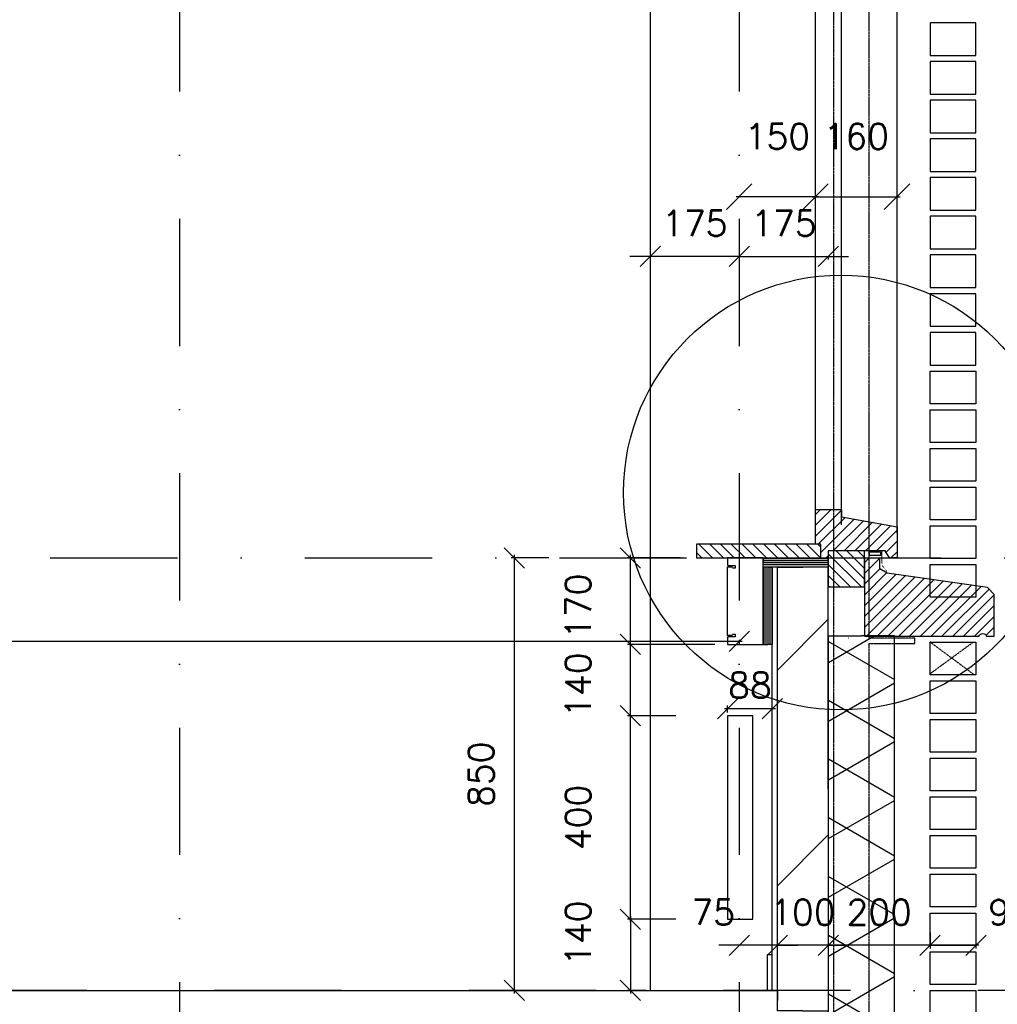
# Model space of a CAD drawing. Extents: x 0 to 297174, y -27731 to 163980.
# Tile 87 of 152: x 162326 to 164246, y 148668 to 150603. Entities that reach past the tile are written whole.
import ezdxf

# ---------------------------------------------------------------- set-up
doc = ezdxf.new("R2010")
doc.units = 0
doc.header["$LTSCALE"] = 5
doc.header["$MEASUREMENT"] = 0
doc.header["$PDMODE"] = 3
doc.header["$PDSIZE"] = 0.1
for name, pattern in [('DASHDOT', [1, 0.5, -0.25, 0, -0.25]), ('DD1', [2.66667, 1.66667, -0.5, 0, -0.5]), ('HIDDEN', [0.375, 0.25, -0.125]), ('HIDDEN2', [0.1875, 0.125, -0.0625])]:
    doc.linetypes.add(name, pattern=pattern)
doc.layers.get('0').update_dxf_attribs({"linetype": 'CONTINUOUS'})
doc.layers.get('DEFPOINTS').update_dxf_attribs({"linetype": 'CONTINUOUS'})
for name, color, linetype in [('_DETAILNUMMERS', 4, 'CONTINUOUS'), ('A--A21--_F--3-', 9, 'CONTINUOUS'), ('A--A21--_F-23-', 9, 'CONTINUOUS'), ('A--A22--_F123-', 9, 'CONTINUOUS'), ('A--A30--_F--3-', 9, 'CONTINUOUS'), ('A--A35--_F--3-', 9, 'CONTINUOUS'), ('A--L21--', 3, 'CONTINUOUS'), ('A--L21--_F--3-', 7, 'CONTINUOUS'), ('A--L21--_F-23-', 4, 'CONTINUOUS'), ('A--L21D1_BUITENWAND', 1, 'CONTINUOUS'), ('A--L21D4_BUITENWAND', 4, 'CONTINUOUS'), ('A--L21DC1_BUITENWAND', 1, 'HIDDEN'), ('A--L22--', 3, 'CONTINUOUS'), ('A--L22--_F--3-', 7, 'CONTINUOUS'), ('A--L22D2_BINNENWAND', 2, 'CONTINUOUS'), ('A--L22DC4_BINNENWAND', 4, 'HIDDEN'), ('A--L23--', 7, 'CONTINUOUS'), ('A--L23--_F--3-', 7, 'CONTINUOUS'), ('A--L28D1_KONSTRUKTIES', 1, 'CONTINUOUS'), ('A--L28DC1_KONSTRUKTIES', 1, 'HIDDEN2'), ('A--L30--', 7, 'CONTINUOUS'), ('A--L30--_F123-', 7, 'CONTINUOUS'), ('A--L31--', 2, 'CONTINUOUS'), ('A--L31--_F--3-', 7, 'CONTINUOUS'), ('A--L31A1_BUITENKOZIJN', 1, 'CONTINUOUS'), ('A--L35--', 7, 'CONTINUOUS'), ('A--L35--_F--3-', 7, 'CONTINUOUS'), ('A--M$1A-_F123-', 1, 'CONTINUOUS'), ('A--M1$A-_F123-', 1, 'CONTINUOUS'), ('STRAMIEN', 8, 'DD1'), ('X--LR---_CP', 7, 'CONTINUOUS')]:
    doc.layers.add(name, color=color, linetype=linetype)
doc.styles.add('ALFA-0_25', font='ROMANS')
doc.styles.add('HIEMSTRA', font='romans.shx')
doc.dimstyles.new('ALFA-0_25', dxfattribs={"dimscale": 50, "dimtxt": 2.5, "dimasz": 2.5, "dimexe": 0.3, "dimexo": 0.3, "dimgap": 1.25, "dimtad": 1, "dimdec": 0, "dimzin": 0, "dimdsep": 46, "dimtxsty": 'ALFA-0_25', "dimblk1": 'OBLIQUE', "dimblk2": 'OBLIQUE', "dimsah": 1, "dimcen": 0.09, "dimdle": 0.3, "dimclrd": 1, "dimclre": 1, "dimclrt": 2, "dimadec": 0, "dimazin": 0, "dimtfac": 1, "dimtdec": 0, "dimtofl": 0, "dimtmove": 2, "dimatfit": 3, "dimldrblk": 'OBLIQUE', "dimfxl": 0, "dimtvp": 625, "dimtolj": 1, "dimtzin": 0, "dimarcsym": 0})
doc.dimstyles.get("Standard").update_dxf_attribs({"dimscale": 50, "dimtxt": 2.5, "dimasz": 2, "dimexe": 0.3, "dimexo": 0.3, "dimgap": 2, "dimtad": 1, "dimdec": 0, "dimzin": 0, "dimdsep": 46, "dimtxsty": 'HIEMSTRA', "dimblk1": 'OBLIQUE', "dimblk2": 'OBLIQUE', "dimsah": 1, "dimcen": 0.09, "dimdle": 0.3, "dimclrd": 1, "dimclre": 1, "dimclrt": 2, "dimadec": 0, "dimazin": 0, "dimtfac": 1, "dimtdec": 4, "dimtix": 1, "dimtmove": 2, "dimatfit": 3, "dimldrblk": 'OBLIQUE', "dimfxl": 0, "dimtvp": 625, "dimtolj": 1, "dimtzin": 0, "dimarcsym": 0})

# ---------------------------------------------------------------- blocks, each defined once
blk = doc.blocks.new('*U1559')
at = {"layer": 'A--L23--_F--3-', "color": 2, "linetype": 'Continuous'}
blk.add_lwpolyline([(0, 0), (0, 20), (11150, 20), (11150, 0)], dxfattribs=at)
blk = doc.blocks.new('_OBLIQUE')
at = {"color": 0, "linetype": 'ByBlock'}
blk.add_line((-0.5, -0.5), (0.5, 0.5), dxfattribs=at)
blk = doc.blocks.new('*D951')
at = {"layer": 'A--M$1A-_F123-', "color": 1, "lineweight": -2, "ltscale": 10}
for p, q in [((163914.2649012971, 148783.7915606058), (163874.2649012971, 148783.7915606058)), ((164114.2649012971, 148783.7915606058), (163914.2649012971, 148783.7915606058)), ((164114.2649012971, 148783.7915606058), (164154.2649012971, 148783.7915606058))]:
    blk.add_line(p, q, dxfattribs=at)
at = {"layer": 'DEFPOINTS', "color": 0, "ltscale": 10}
for p in [(163914.2649012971, 148783.7915606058), (163914.2649012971, 148783.7915606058), (164114.2649012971, 148783.7915606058)]:
    blk.add_point(p, dxfattribs=at)
at = {"layer": 'A--M$1A-_F123-', "color": 1, "lineweight": -2, "ltscale": 10, "xscale": 40, "yscale": 40, "zscale": 40}
blk.add_blockref('_OBLIQUE', (163914.2649012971, 148783.7915606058), dxfattribs=at)
at = {"layer": 'A--M$1A-_F123-', "color": 1, "lineweight": -2, "ltscale": 10, "xscale": 40, "yscale": 40, "zscale": 40, "rotation": 180}
blk.add_blockref('_OBLIQUE', (164114.2649012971, 148783.7915606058), dxfattribs=at)
at = {"layer": 'A--M$1A-_F123-', "color": 2, "ltscale": 10, "insert": (164014.2649012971, 148848.7915606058), "char_height": 50, "attachment_point": 5, "style": 'HIEMSTRA'}
blk.add_mtext('\\A1;200', dxfattribs=at)
blk = doc.blocks.new('*D952')
at = {"layer": 'A--M$1A-_F123-', "color": 1, "lineweight": -2, "ltscale": 10}
for p, q in [((163814.2649012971, 148783.7915606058), (163774.2649012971, 148783.7915606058)), ((163914.2649012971, 148783.7915606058), (163814.2649012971, 148783.7915606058)), ((163914.2649012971, 148783.7915606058), (163954.2649012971, 148783.7915606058))]:
    blk.add_line(p, q, dxfattribs=at)
at = {"layer": 'DEFPOINTS', "color": 0, "ltscale": 10}
for p in [(163814.2649012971, 148783.7915606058), (163814.2649012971, 148783.7915606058), (163914.2649012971, 148783.7915606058)]:
    blk.add_point(p, dxfattribs=at)
at = {"layer": 'A--M$1A-_F123-', "color": 1, "lineweight": -2, "ltscale": 10, "xscale": 40, "yscale": 40, "zscale": 40}
blk.add_blockref('_OBLIQUE', (163814.2649012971, 148783.7915606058), dxfattribs=at)
at = {"layer": 'A--M$1A-_F123-', "color": 1, "lineweight": -2, "ltscale": 10, "xscale": 40, "yscale": 40, "zscale": 40, "rotation": 180}
blk.add_blockref('_OBLIQUE', (163914.2649012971, 148783.7915606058), dxfattribs=at)
at = {"layer": 'A--M$1A-_F123-', "color": 2, "ltscale": 10, "insert": (163864.2649012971, 148848.7915606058), "char_height": 50, "attachment_point": 5, "style": 'HIEMSTRA'}
blk.add_mtext('\\A1;100', dxfattribs=at)
blk = doc.blocks.new('*D953')
at = {"layer": 'A--M$1A-_F123-', "color": 1, "lineweight": -2, "ltscale": 10}
for p, q in [((163739.2649012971, 148783.7915606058), (163699.2649012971, 148783.7915606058)), ((163814.2649012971, 148783.7915606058), (163739.2649012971, 148783.7915606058)), ((163814.2649012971, 148783.7915606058), (163854.2649012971, 148783.7915606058))]:
    blk.add_line(p, q, dxfattribs=at)
at = {"layer": 'DEFPOINTS', "color": 0, "ltscale": 10}
for p in [(163739.2649012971, 148783.7915606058), (163739.2649012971, 148783.7915606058), (163814.2649012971, 148783.7915606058)]:
    blk.add_point(p, dxfattribs=at)
at = {"layer": 'A--M$1A-_F123-', "color": 1, "lineweight": -2, "ltscale": 10, "xscale": 40, "yscale": 40, "zscale": 40}
blk.add_blockref('_OBLIQUE', (163739.2649012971, 148783.7915606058), dxfattribs=at)
at = {"layer": 'A--M$1A-_F123-', "color": 1, "lineweight": -2, "ltscale": 10, "xscale": 40, "yscale": 40, "zscale": 40, "rotation": 180}
blk.add_blockref('_OBLIQUE', (163814.2649012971, 148783.7915606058), dxfattribs=at)
at = {"layer": 'A--M$1A-_F123-', "color": 2, "ltscale": 10, "insert": (163688.1206799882, 148848.7915606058), "char_height": 50, "attachment_point": 5, "style": 'HIEMSTRA'}
blk.add_mtext('\\A1;75', dxfattribs=at)
blk = doc.blocks.new('*U1555')
at = {"layer": 'A--A22--_F123-', "linetype": 'Continuous'}
h = blk.add_hatch(dxfattribs=at)
h.set_pattern_fill('ALFALINE', color=256, scale=300, style=0)
h.set_pattern_definition([(45, (-163864.2968435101, -148655.1531248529), (-212.1320343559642, 212.1320343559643), [])])
h.paths.add_polyline_path([(0, 0), (-49.99999999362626, -0.00079849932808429), (-50.01392476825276, 871.9332361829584), (-0.01392476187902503, 871.9332361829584), (49.98607524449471, 871.9332361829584), (49.99999999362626, 0.00079849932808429)])
at = {"layer": 'A--L22--_F--3-', "color": 4, "linetype": 'Continuous'}
for points in [[(0, 0), (-49.99999999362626, -0.00079849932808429), (-50.01392476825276, 871.9332361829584), (-0.01392476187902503, 871.9332361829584)], [(0, 0), (49.99999999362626, 0.00079849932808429), (49.98607524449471, 871.9332361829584), (-0.01392476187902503, 871.9332361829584)]]:
    blk.add_lwpolyline(points, dxfattribs=at)
blk = doc.blocks.new('*D925')
at = {"layer": 'A--M$1A-_F123-', "color": 1, "lineweight": -2, "ltscale": 10}
for p, q in [((160704.2649012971, 149384.062951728), (160704.2649012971, 149375.1316690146)), ((163739.2649012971, 149384.062951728), (163739.2649012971, 149375.1316690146)), ((163745.2649012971, 149381.1316690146), (160698.2649012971, 149381.1316690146))]:
    blk.add_line(p, q, dxfattribs=at)
at = {"layer": 'DEFPOINTS', "color": 0, "ltscale": 10}
for p in [(160704.2649012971, 149390.062951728), (163739.2649012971, 149390.062951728), (160704.2649012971, 149381.1316690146)]:
    blk.add_point(p, dxfattribs=at)
at = {"layer": 'A--M$1A-_F123-', "color": 1, "lineweight": -2, "ltscale": 10, "xscale": 40, "yscale": 40, "zscale": 40, "rotation": 180}
blk.add_blockref('_OBLIQUE', (160704.2649012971, 149381.1316690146), dxfattribs=at)
at = {"layer": 'A--M$1A-_F123-', "color": 1, "lineweight": -2, "ltscale": 10, "xscale": 40, "yscale": 40, "zscale": 40}
blk.add_blockref('_OBLIQUE', (163739.2649012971, 149381.1316690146), dxfattribs=at)
at = {"layer": 'A--M$1A-_F123-', "color": 2, "ltscale": 10, "insert": (162221.7649012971, 149446.1316690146), "char_height": 50, "attachment_point": 5, "style": 'HIEMSTRA'}
blk.add_mtext('\\A1;3035', dxfattribs=at)
blk = doc.blocks.new('*D746')
at = {"layer": 'A--M$1A-_F123-', "color": 1, "linetype": 'Continuous', "lineweight": -2, "ltscale": 10}
for p, q in [((163739.2649012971, 150137.9710301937), (163699.2649012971, 150137.9710301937)), ((163739.2649012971, 150137.9710301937), (163914.2329590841, 150137.9710301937)), ((163914.2329590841, 150137.9710301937), (163954.2329590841, 150137.9710301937)), ((163739.2649012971, 150135.6445802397), (163739.2649012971, 150131.9710301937)), ((163914.2329590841, 150135.6445802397), (163914.2329590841, 150131.9710301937))]:
    blk.add_line(p, q, dxfattribs=at)
at = {"layer": 'DEFPOINTS', "color": 0, "linetype": 'Continuous', "ltscale": 10}
for p in [(163739.2649012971, 150141.6445802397), (163914.2329590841, 150141.6445802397), (163914.2329590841, 150137.9710301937)]:
    blk.add_point(p, dxfattribs=at)
at = {"layer": 'A--M$1A-_F123-', "color": 1, "linetype": 'Continuous', "lineweight": -2, "ltscale": 10, "xscale": 40, "yscale": 40, "zscale": 40}
blk.add_blockref('_OBLIQUE', (163739.2649012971, 150137.9710301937), dxfattribs=at)
at = {"layer": 'A--M$1A-_F123-', "color": 1, "linetype": 'Continuous', "lineweight": -2, "ltscale": 10, "xscale": 40, "yscale": 40, "zscale": 40, "rotation": 180}
blk.add_blockref('_OBLIQUE', (163914.2329590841, 150137.9710301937), dxfattribs=at)
at = {"layer": 'A--M$1A-_F123-', "color": 2, "linetype": 'Continuous', "ltscale": 10, "insert": (163826.7489301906, 150202.9710301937), "char_height": 50, "attachment_point": 5, "style": 'HIEMSTRA'}
blk.add_mtext('\\A1;175', dxfattribs=at)
blk = doc.blocks.new('*D747')
at = {"layer": 'A--M$1A-_F123-', "color": 1, "linetype": 'Continuous', "lineweight": -2, "ltscale": 10}
for p, q in [((163564.2968435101, 150137.9710301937), (163524.2968435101, 150137.9710301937)), ((163739.2649012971, 150137.9710301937), (163564.2968435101, 150137.9710301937)), ((163739.2649012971, 150137.9710301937), (163779.2649012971, 150137.9710301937)), ((163564.2968435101, 150135.6445802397), (163564.2968435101, 150131.9710301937)), ((163739.2649012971, 150135.6445802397), (163739.2649012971, 150131.9710301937))]:
    blk.add_line(p, q, dxfattribs=at)
at = {"layer": 'DEFPOINTS', "color": 0, "linetype": 'Continuous', "ltscale": 10}
for p in [(163564.2968435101, 150141.6445802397), (163564.2968435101, 150137.9710301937), (163739.2649012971, 150141.6445802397)]:
    blk.add_point(p, dxfattribs=at)
at = {"layer": 'A--M$1A-_F123-', "color": 1, "linetype": 'Continuous', "lineweight": -2, "ltscale": 10, "xscale": 40, "yscale": 40, "zscale": 40}
blk.add_blockref('_OBLIQUE', (163564.2968435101, 150137.9710301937), dxfattribs=at)
at = {"layer": 'A--M$1A-_F123-', "color": 1, "linetype": 'Continuous', "lineweight": -2, "ltscale": 10, "xscale": 40, "yscale": 40, "zscale": 40, "rotation": 180}
blk.add_blockref('_OBLIQUE', (163739.2649012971, 150137.9710301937), dxfattribs=at)
at = {"layer": 'A--M$1A-_F123-', "color": 2, "linetype": 'Continuous', "ltscale": 10, "insert": (163651.7808724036, 150202.9710301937), "char_height": 50, "attachment_point": 5, "style": 'HIEMSTRA'}
blk.add_mtext('\\A1;175', dxfattribs=at)
blk = doc.blocks.new('*D689')
at = {"layer": 'A--M$1A-_F123-', "color": 1, "lineweight": -2, "ltscale": 10}
for p, q in [((164114.2649012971, 148809.2408172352), (164114.2649012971, 148777.7915606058)), ((164204.2649012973, 148809.2408172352), (164204.2649012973, 148777.7915606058)), ((164210.2649012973, 148783.7915606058), (164108.2649012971, 148783.7915606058))]:
    blk.add_line(p, q, dxfattribs=at)
at = {"layer": 'DEFPOINTS', "color": 0, "ltscale": 10}
for p in [(164114.2649012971, 148815.2408172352), (164204.2649012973, 148815.2408172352), (164114.2649012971, 148783.7915606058)]:
    blk.add_point(p, dxfattribs=at)
at = {"layer": 'A--M$1A-_F123-', "color": 1, "lineweight": -2, "ltscale": 10, "xscale": 40, "yscale": 40, "zscale": 40, "rotation": 180}
blk.add_blockref('_OBLIQUE', (164114.2649012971, 148783.7915606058), dxfattribs=at)
at = {"layer": 'A--M$1A-_F123-', "color": 1, "lineweight": -2, "ltscale": 10, "xscale": 40, "yscale": 40, "zscale": 40}
blk.add_blockref('_OBLIQUE', (164204.2649012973, 148783.7915606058), dxfattribs=at)
at = {"layer": 'A--M$1A-_F123-', "color": 2, "ltscale": 10, "insert": (164271.4365225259, 148848.7915606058), "char_height": 50, "attachment_point": 5, "style": 'HIEMSTRA'}
blk.add_mtext('\\A1;90', dxfattribs=at)
blk = doc.blocks.new('*D690')
at = {"layer": 'A--M$1A-_F123-', "color": 1, "lineweight": -2, "ltscale": 10}
for p, q in [((163623.6785572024, 149375.1531248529), (163519.4572026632, 149375.1531248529)), ((163525.4572026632, 149229.153572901), (163525.4572026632, 149381.1531248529)), ((163614.409169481, 149235.153572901), (163519.4572026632, 149235.153572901))]:
    blk.add_line(p, q, dxfattribs=at)
at = {"layer": 'DEFPOINTS', "color": 0, "ltscale": 10}
for p in [(163525.4572026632, 149375.1531248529), (163629.6785572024, 149375.1531248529), (163620.409169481, 149235.153572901)]:
    blk.add_point(p, dxfattribs=at)
at = {"layer": 'A--M$1A-_F123-', "color": 1, "lineweight": -2, "ltscale": 10, "xscale": 40, "yscale": 40, "zscale": 40}
for p, rotation in [((163525.4572026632, 149375.1531248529), 90), ((163525.4572026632, 149235.153572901), 270)]:
    blk.add_blockref('_OBLIQUE', p, dxfattribs=dict(at, rotation=rotation))
at = {"layer": 'A--M$1A-_F123-', "color": 2, "ltscale": 10, "insert": (163422.6785572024, 149295.153572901), "char_height": 50, "attachment_point": 5, "rotation": 90, "style": 'HIEMSTRA'}
blk.add_mtext('\\A1;140', dxfattribs=at)
blk = doc.blocks.new('*D691')
at = {"layer": 'A--M$1A-_F123-', "color": 1, "lineweight": -2, "ltscale": 10}
for p, q in [((163623.6785572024, 149545.1531248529), (163519.4572026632, 149545.1531248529)), ((163525.4572026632, 149369.1531248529), (163525.4572026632, 149551.1531248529)), ((163691.409169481, 149375.1531248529), (163519.4572026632, 149375.1531248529))]:
    blk.add_line(p, q, dxfattribs=at)
at = {"layer": 'DEFPOINTS', "color": 0, "ltscale": 10}
for p in [(163525.4572026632, 149545.1531248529), (163629.6785572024, 149545.1531248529), (163697.409169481, 149375.1531248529)]:
    blk.add_point(p, dxfattribs=at)
at = {"layer": 'A--M$1A-_F123-', "color": 1, "lineweight": -2, "ltscale": 10, "xscale": 40, "yscale": 40, "zscale": 40}
for p, rotation in [((163525.4572026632, 149545.1531248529), 90), ((163525.4572026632, 149375.1531248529), 270)]:
    blk.add_blockref('_OBLIQUE', p, dxfattribs=dict(at, rotation=rotation))
at = {"layer": 'A--M$1A-_F123-', "color": 2, "ltscale": 10, "insert": (163422.6785572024, 149450.153572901), "char_height": 50, "attachment_point": 5, "rotation": 90, "style": 'HIEMSTRA'}
blk.add_mtext('\\A1;170', dxfattribs=at)
blk = doc.blocks.new('*D692')
at = {"layer": 'A--M$1A-_F123-', "color": 1, "lineweight": -2, "ltscale": 10}
for p, q in [((163556.6785613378, 149235.1531248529), (163519.4572067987, 149235.1531248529)), ((163525.4572067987, 148829.1531248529), (163525.4572067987, 149241.1531248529)), ((163556.6785613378, 148835.1531248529), (163519.4572067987, 148835.1531248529))]:
    blk.add_line(p, q, dxfattribs=at)
at = {"layer": 'DEFPOINTS', "color": 0, "ltscale": 10}
for p in [(163525.4572067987, 149235.1531248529), (163562.6785613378, 149235.1531248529), (163562.6785613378, 148835.1531248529)]:
    blk.add_point(p, dxfattribs=at)
at = {"layer": 'A--M$1A-_F123-', "color": 1, "lineweight": -2, "ltscale": 10, "xscale": 40, "yscale": 40, "zscale": 40}
for p, rotation in [((163525.4572067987, 149235.1531248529), 90), ((163525.4572067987, 148835.1531248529), 270)]:
    blk.add_blockref('_OBLIQUE', p, dxfattribs=dict(at, rotation=rotation))
at = {"layer": 'A--M$1A-_F123-', "color": 2, "ltscale": 10, "insert": (163422.6785613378, 149035.1531248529), "char_height": 50, "attachment_point": 5, "rotation": 90, "style": 'HIEMSTRA'}
blk.add_mtext('\\A1;400', dxfattribs=at)
blk = doc.blocks.new('*D693')
at = {"layer": 'A--M$1A-_F123-', "color": 1, "lineweight": -2, "ltscale": 10}
for p, q in [((163525.4572067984, 148841.1531248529), (163525.4572067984, 148689.1531248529)), ((163614.4091694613, 148835.1531248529), (163519.4572067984, 148835.1531248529)), ((163556.6785613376, 148695.1531248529), (163519.4572067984, 148695.1531248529))]:
    blk.add_line(p, q, dxfattribs=at)
at = {"layer": 'DEFPOINTS', "color": 0, "ltscale": 10}
for p in [(163620.4091694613, 148835.1531248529, -0.004841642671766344), (163525.4572067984, 148695.1531248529), (163562.6785613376, 148695.1531248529, -0.004769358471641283)]:
    blk.add_point(p, dxfattribs=at)
at = {"layer": 'A--M$1A-_F123-', "color": 1, "lineweight": -2, "ltscale": 10, "xscale": 40, "yscale": 40, "zscale": 40}
for p, rotation in [((163525.4572067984, 148835.1531248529), 90), ((163525.4572067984, 148695.1531248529), 270)]:
    blk.add_blockref('_OBLIQUE', p, dxfattribs=dict(at, rotation=rotation))
at = {"layer": 'A--M$1A-_F123-', "color": 2, "ltscale": 10, "insert": (163422.6785613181, 148807.6531248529), "char_height": 50, "attachment_point": 5, "rotation": 90, "style": 'HIEMSTRA'}
blk.add_mtext('\\A1;140', dxfattribs=at)
blk = doc.blocks.new('*D706')
at = {"layer": 'A--M$1A-_F123-', "color": 1, "linetype": 'Continuous', "lineweight": -2, "ltscale": 10}
for p, q in [((163365.1308339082, 149545.1531248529), (163291.122099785, 149545.1531248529)), ((163297.122099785, 149551.1531248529), (163297.122099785, 148689.1531248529)), ((163365.1308339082, 148695.1531248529), (163291.122099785, 148695.1531248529))]:
    blk.add_line(p, q, dxfattribs=at)
at = {"layer": 'DEFPOINTS', "color": 0, "linetype": 'Continuous', "ltscale": 10}
for p in [(163371.1308339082, 149545.1531248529), (163297.122099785, 148695.1531248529), (163371.1308339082, 148695.1531248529)]:
    blk.add_point(p, dxfattribs=at)
at = {"layer": 'A--M$1A-_F123-', "color": 1, "linetype": 'Continuous', "lineweight": -2, "ltscale": 10, "xscale": 40, "yscale": 40, "zscale": 40}
for p, rotation in [((163297.122099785, 149545.1531248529), 90), ((163297.122099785, 148695.1531248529), 270)]:
    blk.add_blockref('_OBLIQUE', p, dxfattribs=dict(at, rotation=rotation))
at = {"layer": 'A--M$1A-_F123-', "color": 2, "linetype": 'Continuous', "ltscale": 10, "insert": (163232.122099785, 149120.1531248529), "char_height": 50, "attachment_point": 5, "rotation": 90, "style": 'HIEMSTRA'}
blk.add_mtext('\\A1;850', dxfattribs=at)
blk = doc.blocks.new('*U1528')
at = {"layer": 'A--A21--_F-23-', "linetype": 'Continuous'}
h = blk.add_hatch(dxfattribs=at)
h.set_pattern_fill('ALFAISO', color=256, scale=100, angle=90, style=0)
h.set_pattern_definition([(150, (50, -3.061515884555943e-15), (-50.00000000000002, -86.60254037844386), []), (210, (50, -3.061515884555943e-15), (49.99999999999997, -86.60254037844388), [])])
h.paths.add_polyline_path([(0, 0), (-65, 0), (-65, 1470.748951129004), (0, 1470.748951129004), (65, 1470.748951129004), (65, 0)])
at = {"layer": 'A--L21--_F--3-', "color": 3, "linetype": 'Continuous'}
for points in [[(0, 0), (-65, 0), (-65, 1470.748951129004), (0, 1470.748951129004)], [(0, 0), (65, 0), (65, 1470.748951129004), (0, 1470.748951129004)]]:
    blk.add_lwpolyline(points, dxfattribs=at)
blk = doc.blocks.new('KABELGOOT')
at = {"layer": 'A--L22DC4_BINNENWAND'}
for points in [[(59.9999999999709, -150.0000000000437), (54.9999999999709, -150.0000000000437), (54.9999999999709, -155.0000000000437), (70, -155.0000000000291), (70, -170.0000000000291), (0, -170.0000000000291), (0, 0), (70, 0), (70, -15), (54.9999999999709, -14.99999999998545), (54.9999999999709, -19.99999999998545), (59.9999999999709, -19.99999999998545)], [(59.9999999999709, -152.5000000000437), (70, -152.5000000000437), (70, -55.00000000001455), (70, -17.49999999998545), (59.9999999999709, -17.49999999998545)]]:
    blk.add_lwpolyline(points, dxfattribs=at)
at = {"layer": 'X--LR---_CP'}
blk.add_point((0, 0), dxfattribs=at)
blk = doc.blocks.new('*D733')
at = {"layer": 'A--M$1A-_F123-', "color": 1, "lineweight": -2, "ltscale": 10}
for p, q in [((163710.2612276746, 149249.1422173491), (163810.2612276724, 149249.1422173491)), ((163716.2612276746, 149241.1535871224), (163716.2612276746, 149255.1422173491)), ((163804.2612276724, 149241.1542148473), (163804.2612276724, 149255.1422173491))]:
    blk.add_line(p, q, dxfattribs=at)
at = {"layer": 'DEFPOINTS', "color": 0, "ltscale": 10}
for p in [(163804.2612276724, 149249.1422173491), (163716.2612276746, 149235.1535871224, -0.003116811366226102), (163804.2612276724, 149235.1542148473, -0.003116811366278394)]:
    blk.add_point(p, dxfattribs=at)
at = {"layer": 'A--M$1A-_F123-', "color": 1, "lineweight": -2, "ltscale": 10, "xscale": 40, "yscale": 40, "zscale": 40, "rotation": 180}
blk.add_blockref('_OBLIQUE', (163716.2612276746, 149249.1422173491), dxfattribs=at)
at = {"layer": 'A--M$1A-_F123-', "color": 1, "lineweight": -2, "ltscale": 10, "xscale": 40, "yscale": 40, "zscale": 40}
blk.add_blockref('_OBLIQUE', (163804.2612276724, 149249.1422173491), dxfattribs=at)
at = {"layer": 'A--M$1A-_F123-', "color": 2, "ltscale": 10, "insert": (163760.2612276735, 149295.1523572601), "char_height": 50, "attachment_point": 5, "style": 'HIEMSTRA'}
blk.add_mtext('\\A1;88', dxfattribs=at)
blk = doc.blocks.new('KOZIJN_A')
at = {"layer": 'A--A35--_F--3-'}
h = blk.add_hatch(dxfattribs=at)
h.set_pattern_fill('ALFALINE', color=256, scale=15, angle=90, style=0, pattern_type=2)
h.set_pattern_definition([(135, (354.1469884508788, -1015.253289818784), (-10.60660171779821, -10.60660171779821), [])])
h.paths.add_polyline_path([(-41.00000419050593, 67.98275032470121), (-41.00000419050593, 53.98275032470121), (-150.0000041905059, 34.44999999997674), (-150.0000041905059, -27.01724967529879), (-135.0000041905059, -27.0000000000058), (-127.0000041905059, -13.0000000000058), (-15.00110265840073, -12.99972072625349), (-15.00000419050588, -27.06675892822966), (-4.190505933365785e-06, -27.0000000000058), (0, 0), (9.999999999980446, 1.396835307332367e-05), (9.999995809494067, 67.98275032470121)])
at = {"layer": 'A--L31--_F--3-', "color": 2, "linetype": 'Continuous'}
blk.add_lwpolyline([(-41.00000419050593, 67.98275032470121), (-41.00000419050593, 53.98275032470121), (-150.0000041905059, 34.44999999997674), (-150.0000041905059, -27.01724967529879), (-135.0000041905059, -27.0000000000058), (-127.0000041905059, -13.0000000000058), (-15.00110265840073, -12.99972072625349), (-15.00000419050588, -27.06675892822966), (-4.190505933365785e-06, -27.0000000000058), (0, 0), (9.999999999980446, 1.396835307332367e-05), (9.999995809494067, 67.98275032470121)], close=True, dxfattribs=at)
at = {"layer": 'X--LR---_CP'}
blk.add_point((0, 0), dxfattribs=at)
blk = doc.blocks.new('Q027003-')
at = {"layer": 'A--A21--_F--3-'}
h = blk.add_hatch(dxfattribs=at)
h.set_pattern_fill('ALFALINE', color=9, scale=15, style=0, pattern_type=2)
h.set_pattern_definition([(45, (0, 0), (-10.60660171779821, 10.60660171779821), [])])
h.paths.add_polyline_path([(0, 0), (71, 0), (71, 71), (0, 71)])
at = {"layer": 'A--L21--_F-23-', "color": 2, "linetype": 'Continuous'}
blk.add_lwpolyline([(0, 0), (71, 0), (71, 71), (0, 71)], close=True, dxfattribs=at)
at = {"layer": 'X--LR---_CP', "linetype": 'Continuous'}
blk.add_point((0, 0), dxfattribs=at)
blk = doc.blocks.new('WATERSLAG')
at = {"layer": 'A--A35--_F--3-'}
h = blk.add_hatch(dxfattribs=at)
h.set_pattern_fill('ALFALINE', color=256, scale=15, angle=90, style=0, pattern_type=2)
h.set_pattern_definition([(135, (440.1480911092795, -931.2535690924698), (-10.60660171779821, -10.60660171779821), [])])
edge = h.paths.add_edge_path()
edge.add_line((-255.0027064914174, -96.96027927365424), (-255.0027064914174, -14.52182559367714))
edge.add_line((-255.0027064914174, -14.52182559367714), (-242.0027064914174, -0.7643274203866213))
edge.add_line((-242.0027064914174, -0.7643274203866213), (-44.86007074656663, 26.93296179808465))
edge.add_line((-44.86007074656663, 26.93296179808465), (-30, 35.96480734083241))
edge.add_line((-30, 35.96480734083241), (-30, 56.93296179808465))
edge.add_line((-30, 56.93296179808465), (0, 56.99972072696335))
edge.add_line((0, 56.99972072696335), (0, 18.33778823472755))
edge.add_line((0, 18.33778823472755), (0, -96.9602792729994))
edge.add_line((0, -96.9602792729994), (-225.0027064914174, -96.96027927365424))
edge.add_arc((-232.5027064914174, -99.25055291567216), 7.841897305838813, 16.981089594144, 163.018910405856)
edge.add_line((-240.0027064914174, -96.96027927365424), (-255.0027064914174, -96.96027927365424))
at = {"layer": 'A--L35--_F--3-', "color": 3, "linetype": 'Continuous'}
blk.add_lwpolyline([(-255.0027064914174, -96.96027927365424), (-255.0027064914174, -14.52182559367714), (-242.0027064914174, -0.7643274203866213), (-44.86007074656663, 26.93296179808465), (-30, 35.96480734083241), (-30, 56.93296179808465), (0, 56.99972072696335), (0, 18.33778823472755), (0, -96.9602792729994), (0, -96.9602792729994), (-225.0027064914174, -96.96027927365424, 0.7402164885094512), (-240.0027064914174, -96.96027927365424)], format="xyb", close=True, dxfattribs=at)
at = {"layer": 'X--LR---_CP'}
blk.add_point((0, 0), dxfattribs=at)
blk = doc.blocks.new('*U1502')
at = {"layer": 'A--A30--_F--3-', "linetype": 'Continuous'}
h = blk.add_hatch(dxfattribs=at)
h.set_pattern_fill('ALFALINE', color=256, scale=4, angle=315, style=0)
h.set_pattern_definition([(0, (0, 0), (1.110223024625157e-15, 4), [])])
h.paths.add_polyline_path([(0, 0), (0, -9), (-128.0011472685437, -9), (-128.0011472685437, 0), (-128.0011472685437, 9), (0, 9)])
at = {"layer": 'A--L30--_F123-', "color": 1, "linetype": 'Continuous'}
for points in [[(0, 0), (0, 9), (-128.0011472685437, 9), (-128.0011472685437, 0)], [(0, 0), (0, -9), (-128.0011472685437, -9), (-128.0011472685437, 0)]]:
    blk.add_lwpolyline(points, dxfattribs=at)
blk = doc.blocks.new('*U1501')
at = {"layer": 'A--A30--_F--3-', "linetype": 'Continuous'}
h = blk.add_hatch(dxfattribs=at)
h.set_pattern_fill('ALFALINE', color=256, scale=4, angle=404.9999999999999, style=0)
h.set_pattern_definition([(90, (0, 0), (-4, 1.110223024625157e-15), [])])
h.paths.add_polyline_path([(0, 0), (9, 0), (9, -151.9331438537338), (0, -151.9331438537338), (-9, -151.9331438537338), (-9, 0)])
at = {"layer": 'A--L30--_F123-', "color": 1, "linetype": 'Continuous'}
for points in [[(0, 0), (-9, 0), (-9, -151.9331438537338), (0, -151.9331438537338)], [(0, 0), (9, 0), (9, -151.9331438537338), (0, -151.9331438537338)]]:
    blk.add_lwpolyline(points, dxfattribs=at)
blk = doc.blocks.new('*D790')
at = {"layer": 'A--M1$A-_F123-', "color": 1, "lineweight": -2, "ltscale": 10}
blk.add_line((163883.2649012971, 150255.18291238), (164055.2649013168, 150255.18291238), dxfattribs=at)
at = {"layer": 'DEFPOINTS', "color": 0, "ltscale": 10}
for p in [(163889.2649012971, 150255.18291238), (164049.2649013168, 150255.18291238), (164049.2649013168, 150255.18291238)]:
    blk.add_point(p, dxfattribs=at)
at = {"layer": 'A--M1$A-_F123-', "color": 1, "lineweight": -2, "ltscale": 10, "xscale": 50, "yscale": 50, "zscale": 50, "rotation": 180}
blk.add_blockref('_OBLIQUE', (163889.2649012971, 150255.18291238), dxfattribs=at)
at = {"layer": 'A--M1$A-_F123-', "color": 1, "lineweight": -2, "ltscale": 10, "xscale": 50, "yscale": 50, "zscale": 50}
blk.add_blockref('_OBLIQUE', (164049.2649013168, 150255.18291238), dxfattribs=at)
at = {"layer": 'A--M1$A-_F123-', "color": 2, "ltscale": 10, "insert": (163969.264901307, 150373.68291238), "char_height": 50, "attachment_point": 5, "style": 'ALFA-0_25'}
blk.add_mtext('\\A1;160', dxfattribs=at)
blk = doc.blocks.new('*D795')
at = {"layer": 'A--M1$A-_F123-', "color": 1, "lineweight": -2, "ltscale": 10}
blk.add_line((163895.2649012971, 150255.18291238), (163733.2649012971, 150255.18291238), dxfattribs=at)
at = {"layer": 'DEFPOINTS', "color": 0, "ltscale": 10}
for p in [(163739.2649012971, 150255.18291238), (163739.2649012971, 150255.18291238), (163889.2649012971, 150255.18291238)]:
    blk.add_point(p, dxfattribs=at)
at = {"layer": 'A--M1$A-_F123-', "color": 1, "lineweight": -2, "ltscale": 10, "xscale": 50, "yscale": 50, "zscale": 50, "rotation": 180}
blk.add_blockref('_OBLIQUE', (163739.2649012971, 150255.18291238), dxfattribs=at)
at = {"layer": 'A--M1$A-_F123-', "color": 1, "lineweight": -2, "ltscale": 10, "xscale": 50, "yscale": 50, "zscale": 50}
blk.add_blockref('_OBLIQUE', (163889.2649012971, 150255.18291238), dxfattribs=at)
at = {"layer": 'A--M1$A-_F123-', "color": 2, "ltscale": 10, "insert": (163814.2649012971, 150373.68291238), "char_height": 50, "attachment_point": 5, "style": 'ALFA-0_25'}
blk.add_mtext('\\A1;150', dxfattribs=at)

msp = doc.modelspace()

# ---------------------------------------------------------------- hatches: boundary and pattern name
at = {"layer": 'A--A35--_F--3-'}
h = msp.add_hatch(dxfattribs=at)
h.set_pattern_fill('ALFALINE', color=256, scale=15, style=0)
h.set_pattern_definition([(135, (316478.5298026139, 56214.25518681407), (10.60660171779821, 10.60660171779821), [])])
h.paths.add_polyline_path([(163739.2649013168, 149572.1531248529), (163899.2649013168, 149572.1531248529), (163899.2649013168, 149545.1531248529), (163739.2649013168, 149545.1531248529)])
h.paths.add_polyline_path([(163655.2649013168, 149572.1531248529), (163739.2649013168, 149572.1531248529), (163739.2649013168, 149545.1531248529), (163655.2649013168, 149545.1531248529)])

# ---------------------------------------------------------------- linework, layer by layer
at = {"layer": '_DETAILNUMMERS'}
msp.add_circle((163939.2649013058, 149673.7453175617, 0.003118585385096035), 427.2623505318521, dxfattribs=at)
at = {"layer": 'A--L21D1_BUITENWAND'}
for points, elevation in [([(164114.2649013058, 150533.0231248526), (164204.2649013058, 150533.0231248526), (164204.2649013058, 150597.1531248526), (164114.2649013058, 150597.1531248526)], 0.0007070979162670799), ([(164114.2649013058, 150456.9431248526), (164204.2649013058, 150456.9431248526), (164204.2649013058, 150521.0731248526), (164114.2649013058, 150521.0731248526)], 0.001199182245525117), ([(164114.2649013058, 150380.8631248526), (164204.2649013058, 150380.8631248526), (164204.2649013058, 150444.9931248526), (164114.2649013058, 150444.9931248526)], 0.001697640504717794), ([(164114.2649013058, 150304.7831248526), (164204.2649013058, 150304.7831248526), (164204.2649013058, 150368.9131248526), (164114.2649013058, 150368.9131248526)], 0.002189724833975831), ([(164114.2649013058, 150228.7031248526), (164204.2649013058, 150228.7031248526), (164204.2649013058, 150292.8331248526), (164114.2649013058, 150292.8331248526)], 0.002626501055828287), ([(164114.2649013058, 150152.6231248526), (164204.2649013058, 150152.6231248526), (164204.2649013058, 150216.7531248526), (164114.2649013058, 150216.7531248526)], 0.003118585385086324), ([(164114.2649013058, 150076.5431248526), (164204.2649013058, 150076.5431248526), (164204.2649013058, 150140.6731248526), (164114.2649013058, 150140.6731248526)], 0.003552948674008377), ([(164114.2649013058, 150000.4631248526), (164204.2649013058, 150000.4631248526), (164204.2649013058, 150064.5931248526), (164114.2649013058, 150064.5931248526)], 0.004045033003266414), ([(164114.2649013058, 149924.3831248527), (164204.2649013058, 149924.3831248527), (164204.2649013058, 149988.5131248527), (164114.2649013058, 149988.5131248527)], 0.00448180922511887), ([(164114.2649013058, 149912.4331248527), (164204.2649013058, 149912.4331248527), (164204.2649013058, 149848.3031248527), (164114.2649013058, 149848.3031248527)], 0.004973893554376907), ([(164114.2649013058, 149836.3531248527), (164204.2649013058, 149836.3531248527), (164204.2649013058, 149772.2231248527), (164114.2649013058, 149772.2231248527)], 0.00448180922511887), ([(164114.2649013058, 149760.2731248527), (164204.2649013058, 149760.2731248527), (164204.2649013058, 149696.1431248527), (164114.2649013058, 149696.1431248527)], 0.004045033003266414), ([(164114.2649013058, 149684.1931248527), (164204.2649013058, 149684.1931248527), (164204.2649013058, 149620.0631248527), (164114.2649013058, 149620.0631248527)], 0.003552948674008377), ([(164114.2649013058, 149608.1131248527), (164204.2649013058, 149608.1131248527), (164204.2649013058, 149543.9831248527), (164114.2649013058, 149543.9831248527)], 0.003118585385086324), ([(164114.2649013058, 149532.0331248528), (164204.2649013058, 149532.0331248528), (164204.2649013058, 149467.9031248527), (164114.2649013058, 149467.9031248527)], 0.002626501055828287)]:
    msp.add_lwpolyline(points, close=True, dxfattribs=dict(at, elevation=elevation))
at = {"layer": 'A--L21D4_BUITENWAND'}
for points, elevation in [([(164114.2649013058, 149379.8731248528), (164204.2649013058, 149379.8731248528), (164204.2649013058, 149315.7431248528), (164114.2649013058, 149315.7431248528)], 0.001697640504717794), ([(164114.2649013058, 149303.7931248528), (164204.2649013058, 149303.7931248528), (164204.2649013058, 149239.6631248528), (164114.2649013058, 149239.6631248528)], 0.001199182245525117), ([(164114.2649013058, 149227.7131248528), (164204.2649013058, 149227.7131248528), (164204.2649013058, 149163.5831248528), (164114.2649013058, 149163.5831248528)], 0.0007070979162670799), ([(164114.2649013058, 149151.6331248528), (164204.2649013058, 149151.6331248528), (164204.2649013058, 149087.5031248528), (164114.2649013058, 149087.5031248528)], 0.0002703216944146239), ([(164114.2649013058, 149075.5531248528), (164204.2649013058, 149075.5531248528), (164204.2649013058, 149011.4231248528), (164114.2649013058, 149011.4231248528)], -0.000221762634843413), ([(164114.2649013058, 148999.4731248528), (164204.2649013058, 148999.4731248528), (164204.2649013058, 148935.3431248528), (164114.2649013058, 148935.3431248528)], -0.0006561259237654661), ([(164114.2649013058, 148923.3931248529), (164204.2649013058, 148923.3931248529), (164204.2649013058, 148859.2631248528), (164114.2649013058, 148859.2631248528)], -0.001148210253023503), ([(164114.2649013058, 148847.3131248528), (164204.2649013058, 148847.3131248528), (164204.2649013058, 148783.1831248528), (164114.2649013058, 148783.1831248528)], -0.001584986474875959), ([(164114.2649013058, 148771.2331248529), (164204.2649013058, 148771.2331248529), (164204.2649013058, 148707.1031248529), (164114.2649013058, 148707.1031248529)], -0.002077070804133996)]:
    msp.add_lwpolyline(points, close=True, dxfattribs=dict(at, elevation=elevation))
msp.add_lwpolyline([(164114.2649012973, 148694.8731248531), (164204.2649012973, 148694.8731248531), (164204.2649012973, 148630.7431248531), (164114.2649012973, 148630.7431248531)], close=True, dxfattribs=at)
at = {"layer": 'A--L21DC1_BUITENWAND'}
for p, q in [((164114.2649013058, 149317.6491322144, 0.001697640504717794), (164199.2649013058, 149379.8731248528, 0.001697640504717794)), ((164199.2649013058, 149316.8731248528, 0.001697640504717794), (164114.2649013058, 149379.8731248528, 0.001697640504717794))]:
    msp.add_line(p, q, dxfattribs=at)
at = {"layer": 'A--L22D2_BINNENWAND'}
msp.add_line((163804.2649012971, 148720.1531248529), (163804.2591947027, 149527.0863610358), dxfattribs=at)
at = {"layer": 'A--L22DC4_BINNENWAND', "const_width": 2, "elevation": -0.004841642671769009}
msp.add_lwpolyline([(163994.9547766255, 149559.1532370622), (164019.3807375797, 149559.1531248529), (164019.3807375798, 149530.5344027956), (164029.2381018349, 149518.8514381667)], dxfattribs=at)
at = {"layer": 'A--L22DC4_BINNENWAND', "elevation": -0.003116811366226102}
msp.add_lwpolyline([(163766.2612276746, 149235.1535871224), (163716.2612276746, 149235.1535871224), (163716.2612276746, 148835.1535871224), (163766.2612276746, 148835.1535871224)], close=True, dxfattribs=at)
at = {"layer": 'A--L23--'}
msp.add_lwpolyline([(163794.2649012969, 148695.1531248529), (163804.2649012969, 148695.1531248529), (163804.2649012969, 148765.1531248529), (163794.2649012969, 148765.1531248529)], close=True, dxfattribs=at)
at = {"layer": 'A--L28D1_KONSTRUKTIES'}
msp.add_lwpolyline([(162739.2649012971, 151905.0965326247), (162739.2649012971, 151756.6483548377), (163564.2649012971, 151756.6483548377), (163564.2649012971, 148695.1531248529)], dxfattribs=at)
at = {"layer": 'A--L28DC1_KONSTRUKTIES'}
for points in [[(163924.320781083, 152885.1531248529), (163924.2983310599, 144846.7432580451), (163994.2983310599, 144902.8598592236), (163994.2983311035, 146040.4717918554), (164084.2969508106, 146040.5260803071), (164084.2983311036, 146024.6572648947), (163994.2983311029, 146024.6572648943)], [(163994.2983311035, 146040.4717918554), (164084.2983311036, 146040.5260811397), (164084.2983311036, 146024.6572648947), (163994.2983311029, 146024.6572648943), (163994.2983310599, 148018.1531248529), (164114.2983310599, 148018.1531248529), (164114.2983310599, 148148.1531248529), (163994.2983310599, 148148.1531248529), (163994.2983310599, 149377.1981900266), (164084.2983310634, 149377.1981900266), (164084.2983310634, 149387.2524793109), (163994.2983310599, 149387.2524793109), (163994.2983310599, 149804.023837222), (163994.2983310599, 149804.023837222), (163994.2983310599, 149804.023837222), (163994.2983310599, 151393.1531248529), (164114.2983310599, 151393.1531248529), (164114.2983310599, 151523.1531248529), (163994.2983310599, 151523.1531248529), (163994.2983310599, 152885.1531248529)]]:
    msp.add_lwpolyline(points, dxfattribs=at)
at = {"layer": 'A--L31--', "elevation": -0.004841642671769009}
msp.add_lwpolyline([(164016.8783179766, 149550.1531248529), (163994.9547716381, 149550.1531248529), (163994.9547716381, 149557.1531248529), (164016.8783179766, 149557.1531248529)], close=True, dxfattribs=at)
at = {"layer": 'A--L31--_F--3-', "color": 2, "linetype": 'Continuous', "elevation": -0.004841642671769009}
msp.add_lwpolyline([(163899.2649013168, 149572.1531248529), (163655.2649013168, 149572.1531248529), (163655.2649013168, 149545.1531248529), (163899.2649013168, 149545.1531248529)], close=True, dxfattribs=at)
at = {"layer": 'A--L31A1_BUITENKOZIJN'}
for p, q in [((163889.2649012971, 149627.1913367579), (163889.2649012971, 151171.1531248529)), ((163940.2649012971, 149610.3241440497), (163940.2649012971, 151150.1531248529)), ((164049.2649013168, 149593.6585864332), (164049.2649013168, 151150.1531248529))]:
    msp.add_line(p, q, dxfattribs=at)
at = {"layer": 'STRAMIEN', "linetype": 'DASHDOT', "ltscale": 100}
for p, q in [((162639.2649012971, 163214.2995474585), (162639.2649012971, 143071.4885718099)), ((163739.2649012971, 163214.2995474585), (163739.2649012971, 143071.4885718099)), ((160385.3438066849, 149545.1531248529, -0.001497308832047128), (166164.2649012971, 149545.1531248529, -0.001497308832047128)), ((166458.4878221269, 148695.1531248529, -0.05984498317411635), (149883.0047409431, 148695.1531248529))]:
    msp.add_line(p, q, dxfattribs=at)
at = {"layer": 'X--LR---_CP', "color": 4, "linetype": 'Continuous'}
msp.add_point((163954.2649012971, 149388.376701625), dxfattribs=at)

# ---------------------------------------------------------------- block references
at = {"layer": 'A--L21--', "rotation": 270}
msp.add_blockref('Q027003-', (163914.2659997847, 149559.1534041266), dxfattribs=at)
at = {"layer": 'A--L21--', "linetype": 'Continuous'}
msp.add_blockref('*U1528', (163979.4415629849, 147921.0741737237), dxfattribs=at)
at = {"layer": 'A--L22--', "color": 4, "xscale": -1}
msp.add_blockref('KABELGOOT', (163786.2648525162, 149545.1532171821, -0.004841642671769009), dxfattribs=at)
at = {"layer": 'A--L22--'}
msp.add_blockref('*U1555', (163864.2968435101, 148655.1531248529), dxfattribs=at)
at = {"layer": 'A--L23--'}
msp.add_blockref('*U1559', (152664.2649012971, 148675.1531248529), dxfattribs=at)
at = {"layer": 'A--L30--'}
for name, p in [('*U1502', (163914.2659997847, 149536.0863610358)), ('*U1501', (163795.2648525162, 149527.0863610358))]:
    msp.add_blockref(name, p, dxfattribs=at)
at = {"layer": 'A--L31--', "xscale": -1}
msp.add_blockref('KOZIJN_A', (163899.2648971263, 149572.1531248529), dxfattribs=at)
at = {"layer": 'A--L35--', "xscale": -1}
msp.add_blockref('WATERSLAG', (163985.2659997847, 149488.1534041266), dxfattribs=at)

# ---------------------------------------------------------------- dimensions: what is measured, and where the dimension line sits
at = {"layer": 'A--M$1A-_F123-', "linetype": 'Continuous'}
for base, p2, picture, middle in [((163564.2968435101, 150137.9710301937), (163564.2968435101, 150141.6445802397), '*D747', (163651.7808724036, 150202.9710301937)), ((163914.2329590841, 150137.9710301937), (163914.2329590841, 150141.6445802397), '*D746', (163826.7489301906, 150202.9710301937))]:
    dim = msp.add_linear_dim(base=base, p1=(163739.2649012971, 150141.6445802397), p2=p2, dimstyle='Standard', override={"dimscale": 20}, dxfattribs=at)
    dim.commit()
    dim.dimension.update_dxf_attribs({"geometry": picture, "text_midpoint": middle})
dim = msp.add_linear_dim(base=(163297.122099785, 148695.1531248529, -0.008002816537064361), p1=(163371.1308339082, 149545.1531248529, -0.008002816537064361), p2=(163371.1308339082, 148695.1531248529, -0.008002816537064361), angle=270, dimstyle='Standard', override={"dimscale": 20}, dxfattribs=at)
dim.commit()
dim.dimension.update_dxf_attribs({"geometry": '*D706', "text_midpoint": (163232.122099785, 149120.1531248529, -0.008002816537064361)})
at = {"layer": 'A--M$1A-_F123-'}
for base, p1, p2, picture, middle in [((163525.4572026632, 149545.1531248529, -0.004841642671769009), (163697.409169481, 149375.1531248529, -0.004841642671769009), (163629.6785572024, 149545.1531248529, -0.004841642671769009), '*D691', (163422.6785572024, 149450.153572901, -0.004841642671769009)), ((163525.4572026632, 149375.1531248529, -0.004841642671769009), (163620.409169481, 149235.153572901, -0.004841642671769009), (163629.6785572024, 149375.1531248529, -0.004841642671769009), '*D690', (163422.6785572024, 149295.153572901, -0.004841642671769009)), ((163525.4572067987, 149235.1531248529, -0.004841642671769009), (163562.6785613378, 148835.1531248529, -0.004841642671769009), (163562.6785613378, 149235.1531248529, -0.004841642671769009), '*D692', (163422.6785613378, 149035.1531248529, -0.004841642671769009)), ((163525.4572067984, 148695.1531248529), (163620.4091694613, 148835.1531248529, -0.004841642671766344), (163562.6785613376, 148695.1531248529, -0.004769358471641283), '*D693', (163422.6785613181, 148807.6531248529))]:
    dim = msp.add_linear_dim(base=base, p1=p1, p2=p2, angle=270, dimstyle='Standard', override={"dimscale": 20}, dxfattribs=at)
    dim.commit()
    dim.dimension.update_dxf_attribs({"geometry": picture, "text_midpoint": middle, "dimtype": 160})
for base, p1, p2, picture, middle in [((160704.2649012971, 149381.1316690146), (163739.2649012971, 149390.062951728), (160704.2649012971, 149390.062951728), '*D925', (162221.7649012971, 149446.1316690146)), ((163814.2649012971, 148783.7915606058), (163914.2649012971, 148783.7915606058), (163814.2649012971, 148783.7915606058), '*D952', (163864.2649012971, 148848.7915606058)), ((163914.2649012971, 148783.7915606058), (164114.2649012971, 148783.7915606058), (163914.2649012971, 148783.7915606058), '*D951', (164014.2649012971, 148848.7915606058))]:
    dim = msp.add_linear_dim(base=base, p1=p1, p2=p2, dimstyle='Standard', override={"dimscale": 20}, dxfattribs=at)
    dim.commit()
    dim.dimension.update_dxf_attribs({"geometry": picture, "text_midpoint": middle})
at = {"layer": 'A--M$1A-_F123-', "color": 4}
dim = msp.add_linear_dim(base=(163804.2612276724, 149249.1422173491), p1=(163716.2612276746, 149235.1535871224, -0.003116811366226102), p2=(163804.2612276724, 149235.1542148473, -0.003116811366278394), dimstyle='Standard', override={"dimscale": 20}, dxfattribs=at)
dim.commit()
dim.dimension.update_dxf_attribs({"geometry": '*D733', "text_midpoint": (163760.2612276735, 149295.1523572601), "dimtype": 160})
at = {"layer": 'A--M$1A-_F123-'}
for base, p1, p2, picture, middle in [((163739.2649012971, 148783.7915606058), (163814.2649012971, 148783.7915606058), (163739.2649012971, 148783.7915606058), '*D953', (163688.1206799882, 148848.7915606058)), ((164114.2649012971, 148783.7915606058), (164204.2649012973, 148815.2408172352), (164114.2649012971, 148815.2408172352), '*D689', (164271.4365225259, 148848.7915606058))]:
    dim = msp.add_linear_dim(base=base, p1=p1, p2=p2, dimstyle='Standard', override={"dimscale": 20}, dxfattribs=at)
    dim.commit()
    dim.dimension.update_dxf_attribs({"geometry": picture, "text_midpoint": middle, "dimtype": 160})
at = {"layer": 'A--M1$A-_F123-'}
for base, p2, picture, middle in [((163739.2649012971, 150255.18291238), (163739.2649012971, 150255.18291238), '*D795', (163814.2649012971, 150373.68291238)), ((164049.2649013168, 150255.18291238), (164049.2649013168, 150255.18291238), '*D790', (163969.264901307, 150373.68291238))]:
    dim = msp.add_linear_dim(base=base, p1=(163889.2649012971, 150255.18291238), p2=p2, dimstyle='ALFA-0_25', override={"dimscale": 20}, dxfattribs=at)
    dim.commit()
    dim.dimension.update_dxf_attribs({"geometry": picture, "text_midpoint": middle})

doc.saveas('drawing.dxf')
